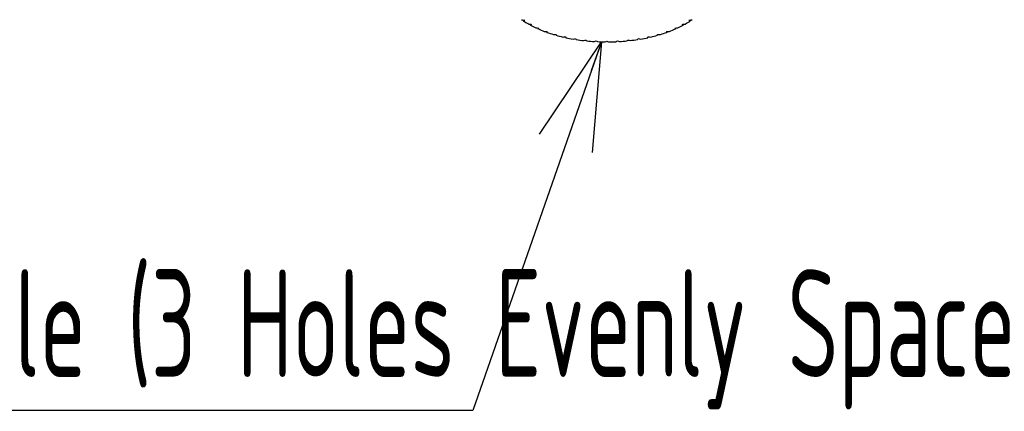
# Model space of a CAD drawing. Header units: millimetres. Extents: x 7 to 224, y -1107 to -1014.
# Tile 3 of 23: x 80 to 112, y -1107 to -1094. Entities that reach past the tile are written whole.
import ezdxf

# ---------------------------------------------------------------- set-up
doc = ezdxf.new("R2010")
doc.units = ezdxf.units.MM
doc.header["$LTSCALE"] = 16.335
doc.layers.get('0').update_dxf_attribs({"linetype": 'CONTINUOUS'})
doc.layers.add('标注', color=7, linetype='CONTINUOUS', lineweight=9)
doc.styles.add('HZ', font='gbenor.shx', dxfattribs={"width": 0.7, "height": 3.5, "bigfont": 'hztxt.shx'})
doc.dimstyles.get("Standard").update_dxf_attribs({"dimtxt": 3.5, "dimasz": 3.5, "dimexe": 1.5, "dimexo": 0.0625, "dimgap": 0.5, "dimtad": 1, "dimdsep": 46, "dimtxsty": 'HZ', "dimblk": 'OPEN30', "dimcen": 0.09, "dimadec": 0, "dimazin": 0, "dimtp": 0.01, "dimtm": 0.01, "dimtfac": 1, "dimtmove": 0, "dimatfit": 3, "dimldrblk": 'OPEN30', "dimfxl": 1, "dimtolj": 1, "dimarcsym": 0})

# ---------------------------------------------------------------- blocks, each defined once
blk = doc.blocks.new('_Open30')
at = {"color": 0, "linetype": 'ByBlock', "lineweight": -2}
for p, q in [((-1, 0.2679), (0, 0)), ((0, 0), (-1, -0.2679)), ((0, 0), (-1, 0))]:
    blk.add_line(p, q, dxfattribs=at)

msp = doc.modelspace()

# ---------------------------------------------------------------- linework, layer by layer
at = {"color": 7, "linetype": 'Continuous'}
for p, q in [((96.726, -1094.688), (96.743, -1094.688)), ((96.726, -1094.688), (96.732, -1094.718)), ((100.622, -1094.688), (100.639, -1094.688)), ((100.633, -1094.718), (100.639, -1094.688)), ((97.033, -1094.782), (97.033, -1094.812)), ((100.333, -1094.812), (100.333, -1094.782))]:
    msp.add_line(p, q, dxfattribs=at)
for centre, radius, start, end in [((98.062, -1081.006), 13.474, 260.807, 260.9528), ((98.064, -1080.989), 13.491, 260.9529, 261.253), ((103.921, -1088.388), 9.936, 216.5955, 216.8598), ((94.179, -1091.357), 3.487, 300.9156, 301.7312), ((97.508, -1092.035), 2.777, 236.3934, 240.2203), ((99.893, -1092.093), 2.709, 299.7317, 303.6547), ((99.301, -1080.989), 13.491, 278.747, 279.0471), ((103.186, -1091.357), 3.487, 238.2688, 239.0844), ((93.445, -1088.388), 9.936, 323.1402, 323.4045), ((99.303, -1081.006), 13.474, 279.0472, 279.193), ((97.547, -1081.746), 12.779, 263.6264, 263.8531), ((97.549, -1081.722), 12.803, 263.8531, 264.0858), ((104.32, -1089.693), 9.43, 210.3067, 210.5407), ((94.323, -1092.276), 2.897, 310.3312, 311.1723), ((97.801, -1091.501), 3.387, 241.758, 245.1119), ((97.111, -1082.661), 11.935, 266.4677, 266.7797), ((97.112, -1082.633), 11.963, 266.7796, 266.9441), ((106.11, -1090.673), 10.428, 201.9868, 202.171), ((94.303, -1092.989), 2.691, 323.0008, 323.7746), ((98.064, -1090.909), 4.034, 246.4643, 249.4505), ((96.766, -1083.727), 10.961, 269.3825, 269.7908), ((93.316, -1093.461), 3.64, 339.8014, 340.3042), ((104.004, -1093.477), 3.592, 199.6924, 200.202), ((100.599, -1083.727), 10.961, 270.2092, 270.6175), ((99.33, -1090.981), 3.957, 290.5204, 293.5648), ((100.253, -1082.633), 11.963, 273.0559, 273.2204), ((103.04, -1093.005), 2.664, 216.2214, 217.0031), ((91.255, -1090.673), 10.428, 337.829, 338.0132), ((100.255, -1082.661), 11.935, 273.2203, 273.5323), ((99.598, -1091.567), 3.313, 294.8505, 298.2796), ((99.816, -1081.722), 12.803, 275.9142, 276.1469), ((103.028, -1092.292), 2.876, 228.8246, 229.6719), ((93.045, -1089.693), 9.43, 329.4593, 329.6933), ((99.818, -1081.746), 12.779, 276.1469, 276.3736), ((98.284, -1090.296), 4.686, 250.6593, 253.3631), ((96.523, -1084.907), 9.888, 272.4324, 272.9562), ((98.454, -1089.701), 5.305, 254.462, 256.9524), ((96.388, -1086.17), 8.742, 275.6952, 276.251), ((100.767, -1093.634), 3.64, 199.6958, 200.1986), ((98.571, -1089.165), 5.854, 257.9686, 260.3019), ((96.366, -1087.465), 7.569, 279.2746, 279.8694), ((99.834, -1093.332), 2.691, 216.2254, 216.9992), ((98.642, -1088.727), 6.298, 261.2576, 263.481), ((96.45, -1088.746), 6.41, 283.3153, 283.9569), ((99.904, -1092.786), 2.897, 228.8277, 229.6688), ((98.674, -1088.418), 6.608, 264.3949, 266.5492), ((96.632, -1089.963), 5.312, 288.0283, 288.7248), ((100.172, -1092.028), 3.487, 238.2688, 239.0844), ((98.682, -1088.263), 6.763, 267.4379, 269.5601), ((96.892, -1091.072), 4.32, 293.7314, 294.4889), ((100.473, -1091.072), 4.32, 245.5111, 246.2686), ((98.683, -1088.273), 6.754, 270.4384, 272.5637), ((97.193, -1092.028), 3.487, 300.9156, 301.7312), ((100.733, -1089.963), 5.312, 251.2752, 251.9717), ((98.693, -1088.447), 6.579, 273.4461, 275.6098), ((97.475, -1092.802), 2.876, 310.3281, 311.1754), ((100.915, -1088.746), 6.41, 256.0431, 256.6847), ((98.73, -1088.772), 6.252, 276.5109, 278.7506), ((97.553, -1093.348), 2.664, 322.9969, 323.7786), ((101, -1087.465), 7.569, 260.1306, 260.7254), ((98.805, -1089.224), 5.794, 279.6861, 282.0435), ((96.643, -1093.65), 3.592, 339.798, 340.3076), ((100.977, -1086.17), 8.742, 263.749, 264.3048), ((98.929, -1089.769), 5.235, 283.0309, 285.5546), ((100.843, -1084.907), 9.888, 267.0438, 267.5676), ((99.105, -1090.368), 4.61, 286.6147, 289.3629)]:
    msp.add_arc(centre, radius, start, end, dxfattribs=at)

# ---------------------------------------------------------------- texts
at = {"layer": '标注', "ltscale": 0.1, "insert": (60.239, -1102.416), "char_height": 3.5, "attachment_point": 1, "style": 'HZ'}
msp.add_mtext('Aperture Handle (3 Holes Evenly Spaced)', dxfattribs=at)

# ---------------------------------------------------------------- leaders
at = {"layer": '标注', "ltscale": 0.1}
msp.add_leader([(98.505, -1095.024), (94.319, -1107.005), (59.375, -1107.005)], dimstyle='STANDARD', override={"dimldrblk": 'Open30'}, dxfattribs=at)

doc.saveas('drawing.dxf')
